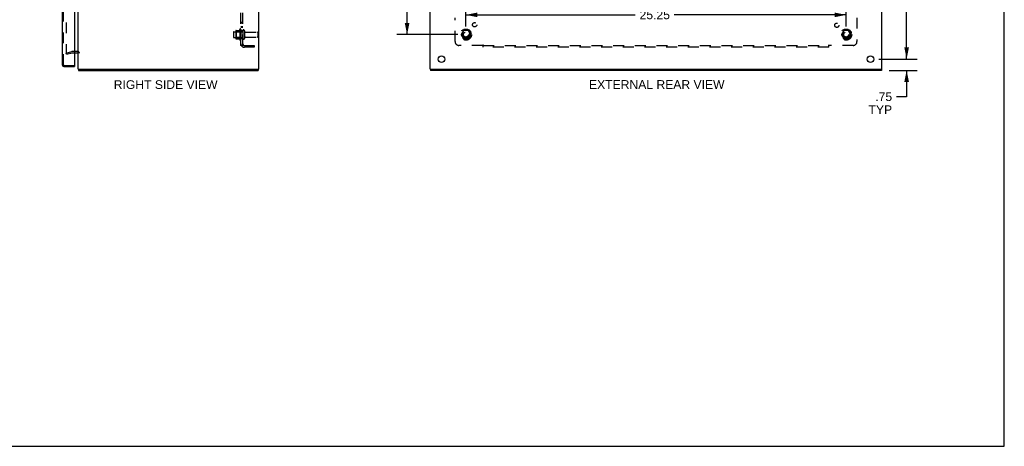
# Model space of a CAD drawing. Header units: inches. Extents: x 0 to 131, y 0 to 85.
# Tile 3 of 4: x 65 to 131, y 0 to 28. Entities that reach past the tile are written whole.
import ezdxf

# ---------------------------------------------------------------- set-up
doc = ezdxf.new("R2010")
doc.units = ezdxf.units.IN
doc.header["$LTSCALE"] = 7.192308
doc.header["$MEASUREMENT"] = 0
doc.linetypes.add('HIDDEN', pattern=[0.2, 0.1, -0.1])
doc.layers.get('0').update_dxf_attribs({"linetype": 'CONTINUOUS'})
for name, color, linetype in [('DEFAULT_2', 8, 'HIDDEN'), ('DIMENSIONS', 7, 'CONTINUOUS'), ('DOOR_ASSEMBLY', 7, 'CONTINUOUS'), ('SUBPANEL', 7, 'CONTINUOUS')]:
    doc.layers.add(name, color=color, linetype=linetype)
doc.styles.get("Standard").update_dxf_attribs({"font": 'arial.ttf'})
doc.dimstyles.new('DIMSTYLE_1', dxfattribs={"dimtxt": 0.576923, "dimasz": 0.769231, "dimexe": 0.09, "dimexo": 0.07, "dimgap": 0.0375, "dimtad": 0, "dimtih": 1, "dimtoh": 1, "dimzin": 4, "dimdsep": 46, "dimtxsty": 'Standard', "dimblk": '_FILLED', "dimblk1": '_FILLED', "dimblk2": '_FILLED', "dimcen": 0.09, "dimadec": 3, "dimazin": 1, "dimtfac": 1, "dimtdec": 3, "dimtofl": 0, "dimtmove": 0, "dimatfit": 3, "dimldrblk": '_FILLED', "dimfxl": 0, "dimtolj": 1, "dimtzin": 4, "dimarcsym": 0})

# ---------------------------------------------------------------- blocks, each defined once
blk = doc.blocks.new('_FILLED')
at = {"color": 0, "linetype": 'ByBlock'}
blk.add_solid([(0, 0), (-1, 0.2), (-1, -0.2)], dxfattribs=at)
blk = doc.blocks.new('*D8')
at = {"layer": 'DIMENSIONS', "color": 2, "linetype": 'Continuous'}
for p, q in [((124.282, 25.72), (124.282, 27.258)), ((122.429, 25.72), (124.974, 25.72)), ((123.116, 24.97), (124.974, 24.97)), ((124.282, 24.97), (124.282, 23.222)), ((124.282, 23.222), (123.609, 23.222))]:
    blk.add_line(p, q, dxfattribs=at)
at = {"layer": 'DIMENSIONS', "color": 2, "linetype": 'Continuous', "xscale": 0.7692307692, "yscale": 0.7692307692, "zscale": 0.7692307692}
for p, rotation in [((124.282, 25.72), 270), ((124.282, 24.97), 90)]:
    blk.add_blockref('_FILLED', p, dxfattribs=dict(at, rotation=rotation))
at = {"layer": 'DIMENSIONS', "color": 2, "linetype": 'Continuous', "insert": (123.321, 23.51), "char_height": 0.5769, "width": 1.56348, "attachment_point": 3, "line_spacing_factor": 0.9}
blk.add_mtext('.75\\PTYP', dxfattribs=at)
blk = doc.blocks.new('*D10')
at = {"layer": 'DIMENSIONS', "color": 2, "linetype": 'Continuous'}
for p, q in [((122.429, 60.22), (124.974, 60.22)), ((124.282, 60.22), (124.282, 43.547)), ((124.282, 25.72), (124.282, 42.393)), ((122.429, 25.72), (124.974, 25.72))]:
    blk.add_line(p, q, dxfattribs=at)
at = {"layer": 'DIMENSIONS', "color": 2, "linetype": 'Continuous', "xscale": 0.7692307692, "yscale": 0.7692307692, "zscale": 0.7692307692}
for p, rotation in [((124.282, 60.22), 90), ((124.282, 25.72), 270)]:
    blk.add_blockref('_FILLED', p, dxfattribs=dict(at, rotation=rotation))
at = {"layer": 'DIMENSIONS', "color": 2, "linetype": 'Continuous', "insert": (124.282, 43.258), "char_height": 0.5769, "width": 2.01601, "attachment_point": 2, "line_spacing_factor": 0.9}
blk.add_mtext('34.50', dxfattribs=at)
blk = doc.blocks.new('*D13')
at = {"layer": 'DIMENSIONS', "color": 2, "linetype": 'Continuous'}
for p, q in [((94.477, 58.595), (90.419, 58.595)), ((91.111, 58.595), (91.111, 43.547)), ((91.111, 27.345), (91.111, 42.393)), ((94.477, 27.345), (90.419, 27.345))]:
    blk.add_line(p, q, dxfattribs=at)
at = {"layer": 'DIMENSIONS', "color": 2, "linetype": 'Continuous', "xscale": 0.7692307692, "yscale": 0.7692307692, "zscale": 0.7692307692}
for p, rotation in [((91.111, 58.595), 90), ((91.111, 27.345), 270)]:
    blk.add_blockref('_FILLED', p, dxfattribs=dict(at, rotation=rotation))
at = {"layer": 'DIMENSIONS', "color": 2, "linetype": 'Continuous', "insert": (91.111, 43.258), "char_height": 0.5769, "width": 2.01601, "attachment_point": 2, "line_spacing_factor": 0.9}
blk.add_mtext('31.25', dxfattribs=at)
blk = doc.blocks.new('*D14')
at = {"layer": 'DIMENSIONS', "color": 2, "linetype": 'Continuous'}
for p, q in [((95.016, 27.883), (95.016, 29.348)), ((120.266, 27.883), (120.266, 29.348)), ((95.016, 28.656), (106.262, 28.656)), ((120.266, 28.656), (108.855, 28.656))]:
    blk.add_line(p, q, dxfattribs=at)
at = {"layer": 'DIMENSIONS', "color": 2, "linetype": 'Continuous', "xscale": 0.7692307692, "yscale": 0.7692307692, "zscale": 0.7692307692, "rotation": 180}
blk.add_blockref('_FILLED', (95.016, 28.656), dxfattribs=at)
at = {"layer": 'DIMENSIONS', "color": 2, "linetype": 'Continuous', "xscale": 0.7692307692, "yscale": 0.7692307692, "zscale": 0.7692307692}
blk.add_blockref('_FILLED', (120.266, 28.656), dxfattribs=at)
at = {"layer": 'DIMENSIONS', "color": 2, "linetype": 'Continuous', "insert": (107.558, 28.945), "char_height": 0.5769, "width": 2.01601, "attachment_point": 2, "line_spacing_factor": 0.9}
blk.add_mtext('25.25', dxfattribs=at)

msp = doc.modelspace()

# ---------------------------------------------------------------- linework, layer by layer
at = {"color": 7, "linetype": 'Continuous'}
for p, q in [((130.769, 0), (130.769, 84.615)), ((69.277, 25.045), (69.389, 25.045)), ((69.299, 25.045), (69.299, 24.97)), ((81.174, 25.045), (81.274, 25.045)), ((81.223, 25.045), (81.223, 24.97)), ((92.643, 25.045), (92.743, 25.045)), ((92.674, 25.045), (92.674, 24.97)), ((122.533, 25.045), (122.638, 25.045)), ((122.608, 25.045), (122.608, 24.97)), ((0, 0), (130.769, 0))]:
    msp.add_line(p, q, dxfattribs=at)
at = {"color": 3, "linetype": 'Continuous'}
for p, q in [((69.276, 25.045), (69.276, 60.895)), ((81.276, 25.045), (81.276, 60.895)), ((92.641, 25.045), (92.641, 60.895)), ((122.641, 25.045), (122.641, 60.895)), ((69.033, 26.145), (69.234, 26.145)), ((69.299, 24.97), (81.223, 24.97)), ((69.389, 25.045), (81.167, 25.045)), ((81.274, 25.045), (81.276, 25.045)), ((92.641, 25.045), (92.643, 25.045)), ((122.608, 24.97), (92.674, 24.97)), ((92.751, 25.045), (122.531, 25.045)), ((122.638, 25.045), (122.641, 25.045))]:
    msp.add_line(p, q, dxfattribs=at)
for centre in [(93.391, 25.72), (121.891, 25.72)]:
    msp.add_circle(centre, 0.219, dxfattribs=at)
msp.add_arc((69.234, 26.103), 0.042, 0, 90, dxfattribs=at)
at = {"layer": 'DEFAULT_2', "color": 8, "linetype": 'HIDDEN'}
for p, q in [((68.464, 59.797), (68.464, 26.143)), ((79.576, 27.502), (79.576, 27.187)), ((79.606, 27.532), (80.201, 27.532)), ((79.74, 27.6), (79.74, 27.089)), ((79.76, 27.528), (79.74, 27.548)), ((79.751, 27.622), (79.979, 27.622)), ((80.056, 27.528), (79.76, 27.528)), ((79.76, 27.528), (79.76, 27.161)), ((80.006, 27.701), (80.006, 26.989)), ((80.056, 27.528), (80.076, 27.548)), ((80.056, 27.528), (80.056, 27.161)), ((80.076, 27.679), (80.076, 27.011)), ((80.201, 27.602), (80.201, 27.087)), ((80.311, 27.602), (80.311, 27.087)), ((80.374, 27.51), (81.171, 27.51)), ((81.201, 27.48), (81.201, 27.21)), ((94.853, 27.617), (94.698, 27.35)), ((95.17, 27.622), (94.861, 27.622)), ((95.333, 27.35), (95.179, 27.617)), ((120.103, 27.617), (119.948, 27.35)), ((120.42, 27.622), (120.111, 27.622)), ((120.583, 27.35), (120.429, 27.617)), ((79.606, 27.157), (80.201, 27.157)), ((79.76, 27.161), (79.74, 27.141)), ((79.751, 27.067), (79.979, 27.067)), ((80.056, 27.161), (79.76, 27.161)), ((80.056, 27.161), (80.076, 27.141)), ((80.374, 27.18), (81.171, 27.18)), ((94.698, 27.34), (94.853, 27.072)), ((95.17, 27.067), (94.861, 27.067)), ((95.179, 27.072), (95.333, 27.34)), ((119.948, 27.34), (120.103, 27.072)), ((120.42, 27.067), (120.111, 27.067)), ((120.429, 27.072), (120.583, 27.34)), ((68.464, 26.113), (68.85, 26.216)), ((69.234, 26.22), (68.876, 26.22)), ((68.483, 26.041), (68.464, 26.113)), ((68.483, 26.041), (68.869, 26.144)), ((68.876, 26.145), (69.033, 26.145))]:
    msp.add_line(p, q, dxfattribs=at)
for points in [[(68.464, 26.143), (68.464, 26.141), (68.464, 26.139), (68.465, 26.137), (68.465, 26.135), (68.466, 26.133)], [(68.483, 26.123), (68.482, 26.123), (68.48, 26.123), (68.478, 26.123), (68.476, 26.124), (68.475, 26.125), (68.473, 26.126), (68.471, 26.127), (68.47, 26.128), (68.468, 26.13), (68.467, 26.131), (68.466, 26.133)], [(68.488, 26.123), (68.486, 26.123), (68.484, 26.123), (68.483, 26.123)]]:
    msp.add_lwpolyline(points, dxfattribs=at)
for centre, radius in [((95.016, 27.345), 0.372), ((95.016, 27.345), 0.356), ((95.016, 27.345), 0.312), ((95.016, 27.345), 0.204), ((95.016, 27.345), 0.188), ((95.016, 27.345), 0.183), ((95.016, 27.345), 0.165), ((120.266, 27.345), 0.372), ((120.266, 27.345), 0.356), ((120.266, 27.345), 0.312), ((120.266, 27.345), 0.204), ((120.266, 27.345), 0.188), ((120.266, 27.345), 0.183), ((120.266, 27.345), 0.165)]:
    msp.add_circle(centre, radius, dxfattribs=at)
for centre, radius, start, end in [((79.606, 27.502), 0.03, 90, 180), ((79.882, 27.6), 0.141, 174.79195, 180), ((79.751, 27.612), 0.01, 90, 174.80617), ((79.96, 27.632), 0.01, 270, 336.03207), ((80.607, 27.345), 0.698, 149.33687, 156.03207), ((80.038, 27.679), 0.0384, 0, 145.55034), ((80.256, 27.602), 0.055, 0, 180), ((80.374, 27.572), 0.0625, 180, 270), ((81.171, 27.48), 0.03, 0, 90), ((94.861, 27.612), 0.01, 90.01235, 149.98915), ((95.17, 27.612), 0.01, 30.01204, 89.98872), ((120.111, 27.612), 0.01, 90.01235, 149.98915), ((120.42, 27.612), 0.01, 30.01204, 89.98872), ((79.606, 27.187), 0.03, 180, 270), ((79.882, 27.089), 0.141, 180, 185.20805), ((79.751, 27.077), 0.01, 185.19383, 270), ((79.96, 27.057), 0.01, 23.96793, 90), ((80.607, 27.345), 0.698, 203.96793, 210.66313), ((80.038, 27.011), 0.0384, 214.44966, 360), ((80.256, 27.087), 0.055, 180, 360), ((80.374, 27.117), 0.0625, 90, 180), ((81.171, 27.21), 0.03, 270, 360), ((94.707, 27.345), 0.01, 150.01268, 209.98829), ((94.861, 27.077), 0.01, 210.01204, 269.98872), ((95.17, 27.077), 0.01, 270.01235, 329.98915), ((95.325, 27.345), 0.01, 330.01268, 29.98829), ((119.957, 27.345), 0.01, 150.01268, 209.98829), ((120.111, 27.077), 0.01, 210.01204, 269.98872), ((120.42, 27.077), 0.01, 270.01235, 329.98915), ((120.575, 27.345), 0.01, 330.01268, 29.98829), ((68.876, 26.12), 0.1, 90, 105), ((69.234, 26.103), 0.117, 0, 90), ((68.876, 26.12), 0.025, 90, 105)]:
    msp.add_arc(centre, radius, start, end, dxfattribs=at)
at = {"layer": 'DOOR_ASSEMBLY', "color": 3, "linetype": 'Continuous'}
for p, q in [((68.208, 60.603), (68.208, 25.337)), ((69.033, 60.63), (69.033, 25.31)), ((68.325, 25.22), (69.033, 25.22))]:
    msp.add_line(p, q, dxfattribs=at)
at = {"layer": 'DOOR_ASSEMBLY', "color": 8, "linetype": 'HIDDEN'}
for p, q in [((68.283, 25.337), (68.283, 60.603)), ((68.325, 25.295), (69.018, 25.295))]:
    msp.add_line(p, q, dxfattribs=at)
at = {"layer": 'DOOR_ASSEMBLY', "color": 7, "linetype": 'Continuous'}
for p, q in [((69.018, 25.295), (69.033, 25.295)), ((69.033, 25.295), (69.033, 25.22))]:
    msp.add_line(p, q, dxfattribs=at)
at = {"layer": 'DOOR_ASSEMBLY', "color": 3, "linetype": 'Continuous'}
for centre, radius, start, end in [((68.325, 25.337), 0.117, 180, 270), ((69.018, 25.31), 0.015, 270, 360)]:
    msp.add_arc(centre, radius, start, end, dxfattribs=at)
at = {"layer": 'DOOR_ASSEMBLY', "color": 8, "linetype": 'HIDDEN'}
msp.add_arc((68.325, 25.337), 0.042, 180, 270, dxfattribs=at)
at = {"layer": 'SUBPANEL', "color": 8, "linetype": 'HIDDEN'}
for p, q in [((80.076, 26.626), (80.076, 59.314)), ((80.201, 26.626), (80.201, 59.314)), ((80.201, 28.141), (80.076, 28.141)), ((94.297, 26.876), (94.297, 28.466)), ((120.985, 28.466), (120.985, 26.876)), ((80.201, 28.104), (80.076, 28.104)), ((80.201, 27.86), (80.076, 27.86)), ((80.201, 27.823), (80.076, 27.823)), ((80.201, 27.595), (80.076, 27.595)), ((80.201, 27.095), (80.076, 27.095)), ((80.201, 26.626), (80.076, 26.626)), ((80.13, 26.588), (80.227, 26.667)), ((80.145, 26.626), (80.145, 26.626)), ((80.165, 26.631), (80.164, 26.631)), ((80.167, 26.632), (80.165, 26.631)), ((80.168, 26.632), (80.167, 26.632)), ((80.17, 26.633), (80.168, 26.632)), ((80.172, 26.634), (80.17, 26.633)), ((80.219, 26.653), (80.215, 26.648)), ((80.313, 26.626), (80.951, 26.626)), ((80.951, 26.501), (80.313, 26.501)), ((80.951, 26.626), (80.951, 26.501)), ((96.137, 26.626), (94.547, 26.626)), ((96.172, 26.501), (96.172, 26.667)), ((96.172, 26.626), (119.11, 26.626)), ((119.11, 26.501), (96.172, 26.501)), ((119.11, 26.501), (119.11, 26.667)), ((119.127, 26.607), (119.131, 26.612)), ((119.131, 26.612), (119.134, 26.615)), ((120.735, 26.626), (119.145, 26.626))]:
    msp.add_line(p, q, dxfattribs=at)
for points in [[(80.105, 26.603), (80.099, 26.606), (80.096, 26.607), (80.093, 26.609), (80.09, 26.61), (80.087, 26.612), (80.085, 26.613), (80.082, 26.615), (80.081, 26.617), (80.079, 26.619), (80.078, 26.62), (80.077, 26.622), (80.077, 26.623), (80.077, 26.625), (80.076, 26.626)], [(80.13, 26.588), (80.129, 26.589), (80.127, 26.591), (80.124, 26.593), (80.122, 26.595), (80.119, 26.597), (80.116, 26.598), (80.112, 26.6), (80.109, 26.602), (80.105, 26.603)], [(80.164, 26.631), (80.162, 26.63), (80.161, 26.63), (80.16, 26.63), (80.16, 26.63), (80.159, 26.63), (80.158, 26.629), (80.157, 26.629), (80.157, 26.629), (80.156, 26.629), (80.155, 26.629), (80.154, 26.628), (80.154, 26.628), (80.153, 26.628), (80.152, 26.628), (80.152, 26.628), (80.151, 26.628), (80.15, 26.627), (80.149, 26.627), (80.149, 26.627), (80.148, 26.627), (80.147, 26.627), (80.147, 26.627), (80.146, 26.627), (80.145, 26.627), (80.145, 26.626), (80.144, 26.626), (80.144, 26.626), (80.143, 26.626), (80.143, 26.626), (80.142, 26.626), (80.142, 26.626)], [(80.142, 26.626), (80.142, 26.626), (80.142, 26.626), (80.142, 26.626), (80.142, 26.626), (80.142, 26.626), (80.142, 26.626), (80.142, 26.626), (80.143, 26.626), (80.143, 26.626), (80.144, 26.626), (80.144, 26.626), (80.145, 26.626)], [(80.206, 26.649), (80.206, 26.649), (80.206, 26.649), (80.205, 26.649), (80.205, 26.649), (80.205, 26.649), (80.205, 26.649), (80.204, 26.648), (80.204, 26.648), (80.204, 26.648), (80.203, 26.648), (80.203, 26.647), (80.202, 26.647), (80.202, 26.647), (80.201, 26.646), (80.2, 26.646), (80.2, 26.646), (80.199, 26.645), (80.199, 26.645), (80.198, 26.645), (80.197, 26.644), (80.197, 26.644), (80.196, 26.644), (80.195, 26.643), (80.195, 26.643), (80.194, 26.643), (80.193, 26.642), (80.192, 26.642), (80.192, 26.642), (80.191, 26.641), (80.19, 26.641), (80.189, 26.641), (80.189, 26.64), (80.188, 26.64), (80.187, 26.639), (80.186, 26.639), (80.185, 26.639), (80.184, 26.638), (80.183, 26.638), (80.183, 26.638), (80.182, 26.637), (80.181, 26.637), (80.18, 26.636), (80.179, 26.636), (80.178, 26.636), (80.177, 26.635), (80.176, 26.635), (80.175, 26.635), (80.174, 26.634), (80.173, 26.634), (80.173, 26.634), (80.172, 26.634)], [(80.215, 26.648), (80.213, 26.646), (80.211, 26.644), (80.21, 26.642), (80.208, 26.64), (80.206, 26.638), (80.205, 26.636), (80.204, 26.634), (80.203, 26.632), (80.202, 26.631), (80.202, 26.629), (80.202, 26.627), (80.201, 26.626)], [(80.202, 26.646), (80.202, 26.646), (80.203, 26.647), (80.203, 26.647), (80.203, 26.648), (80.204, 26.648), (80.204, 26.648), (80.204, 26.648), (80.205, 26.649), (80.205, 26.649), (80.205, 26.649), (80.205, 26.649), (80.206, 26.649)], [(80.227, 26.667), (80.227, 26.666), (80.228, 26.666), (80.228, 26.665), (80.227, 26.664), (80.227, 26.664), (80.227, 26.663), (80.226, 26.662), (80.225, 26.661), (80.224, 26.659), (80.223, 26.658), (80.222, 26.656), (80.221, 26.655), (80.219, 26.653)], [(96.149, 26.644), (96.147, 26.64), (96.145, 26.638), (96.144, 26.636), (96.143, 26.634), (96.142, 26.632), (96.14, 26.631), (96.139, 26.629), (96.138, 26.627), (96.137, 26.626)], [(96.155, 26.607), (96.149, 26.613), (96.147, 26.615), (96.146, 26.617), (96.144, 26.619), (96.142, 26.62), (96.141, 26.622), (96.139, 26.623), (96.138, 26.625), (96.137, 26.626)], [(96.172, 26.667), (96.171, 26.666), (96.169, 26.666), (96.168, 26.665), (96.166, 26.664), (96.165, 26.664), (96.164, 26.663), (96.163, 26.662), (96.161, 26.661), (96.16, 26.659), (96.159, 26.658), (96.157, 26.656), (96.156, 26.655), (96.155, 26.653), (96.154, 26.652), (96.153, 26.65), (96.151, 26.648), (96.15, 26.646), (96.149, 26.644)], [(96.172, 26.588), (96.171, 26.589), (96.169, 26.591), (96.168, 26.593), (96.167, 26.595), (96.165, 26.597), (96.164, 26.598), (96.162, 26.6), (96.161, 26.602), (96.159, 26.603), (96.158, 26.605), (96.157, 26.606), (96.155, 26.607)], [(119.11, 26.667), (119.111, 26.666), (119.113, 26.666), (119.114, 26.665), (119.115, 26.664), (119.117, 26.664), (119.118, 26.663), (119.119, 26.662), (119.121, 26.661), (119.122, 26.659), (119.123, 26.658), (119.124, 26.656), (119.126, 26.655), (119.127, 26.653), (119.128, 26.652), (119.129, 26.65), (119.13, 26.648), (119.132, 26.646), (119.133, 26.644), (119.135, 26.64)], [(119.11, 26.588), (119.111, 26.589), (119.112, 26.591), (119.114, 26.593), (119.115, 26.595), (119.117, 26.597), (119.118, 26.598), (119.12, 26.6), (119.121, 26.602), (119.122, 26.603), (119.124, 26.605), (119.125, 26.606), (119.127, 26.607)], [(119.134, 26.615), (119.136, 26.617), (119.138, 26.619), (119.14, 26.62), (119.141, 26.622), (119.143, 26.623), (119.144, 26.625), (119.145, 26.626)], [(119.135, 26.64), (119.136, 26.638), (119.138, 26.636), (119.139, 26.634), (119.14, 26.632), (119.141, 26.631), (119.143, 26.629), (119.144, 26.627), (119.145, 26.626)]]:
    msp.add_lwpolyline(points, dxfattribs=at)
for centre, radius in [((95.596, 28), 0.141), ((95.016, 27.345), 0.25), ((119.647, 27.964), 0.141), ((120.266, 27.345), 0.25)]:
    msp.add_circle(centre, radius, dxfattribs=at)
for centre, radius, start, end in [((94.547, 26.876), 0.25, 180, 270), ((120.735, 26.876), 0.25, 270, 360), ((80.313, 26.738), 0.237, 180, 270), ((80.313, 26.738), 0.112, 180, 270)]:
    msp.add_arc(centre, radius, start, end, dxfattribs=at)

# ---------------------------------------------------------------- texts
at = {"layer": 'DIMENSIONS', "color": 2, "linetype": 'Continuous', "char_height": 0.57692, "attachment_point": 2, "line_spacing_factor": 0.9}
for s, insert, width in [('RIGHT SIDE VIEW', (75.077, 24.312), 6.88018), ('EXTERNAL REAR VIEW', (107.69, 24.319), 8.98198)]:
    msp.add_mtext(s, dxfattribs=dict(at, insert=insert, width=width))

# ---------------------------------------------------------------- dimensions: what is measured, and where the dimension line sits
at = {"layer": 'DIMENSIONS', "color": 2, "linetype": 'Continuous'}
for base, p1, p2, picture, middle in [((124.282, 25.72), (122.359, 60.22), (122.359, 25.72), '*D10', (124.281, 42.967)), ((91.111, 27.345), (94.547, 58.595), (94.547, 27.345), '*D13', (91.112, 42.967))]:
    dim = msp.add_linear_dim(base=base, p1=p1, p2=p2, angle=270, dimstyle='DIMSTYLE_1', dxfattribs=at)
    dim.commit()
    dim.dimension.update_dxf_attribs({"geometry": picture, "text_midpoint": middle, "dimtype": 160})
dim = msp.add_linear_dim(base=(120.266, 28.656), p1=(95.016, 27.813), p2=(120.266, 27.813), dimstyle='DIMSTYLE_1', dxfattribs=at)
dim.commit()
dim.dimension.update_dxf_attribs({"geometry": '*D14', "text_midpoint": (107.553, 28.653), "dimtype": 160})
dim = msp.add_linear_dim(base=(124.282, 25.72), p1=(123.046, 24.97), p2=(122.359, 25.72), angle=90, text='<>\\PTYP', dimstyle='DIMSTYLE_1', dxfattribs=at)
dim.commit()
dim.dimension.update_dxf_attribs({"geometry": '*D8', "text_midpoint": (122.539, 22.789), "dimtype": 160})

doc.saveas('drawing.dxf')
